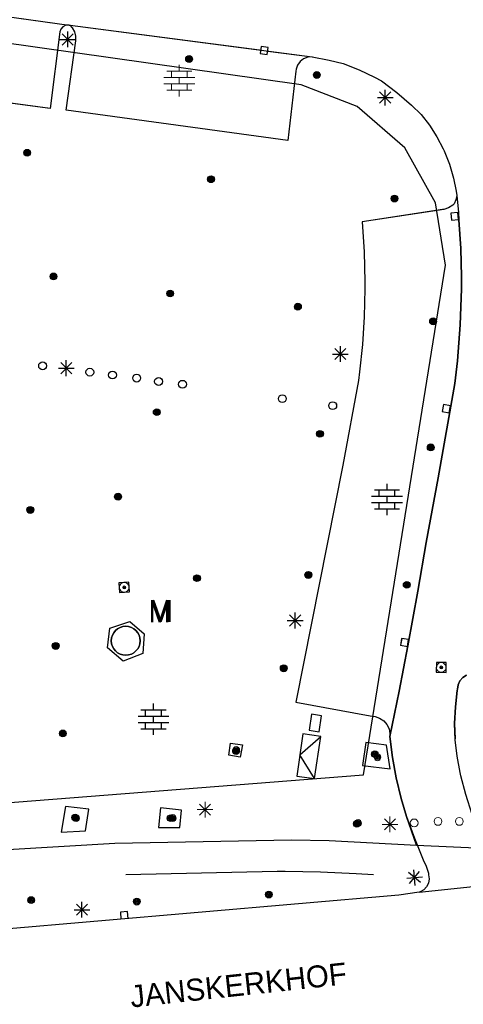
# Model space of a CAD drawing. Header units: millimetres. Extents: x 135944 to 142000, y 454200 to 456692.
# Tile 92 of 153: x 136862 to 136891, y 456135 to 456198. Entities that reach past the tile are written whole.
import ezdxf
from ezdxf.enums import TextEntityAlignment as Align

# ---------------------------------------------------------------- set-up
doc = ezdxf.new("R2010")
doc.units = ezdxf.units.MM
for name, color, linetype in [('TotaalGBKN2013_Bistad', 251, 'Continuous'), ('TotaalGBKN2013X$0$Contouren', 251, 'Continuous'), ('TotaalGBKN2013X$0$GBKN binnenstad 2009$0$OBJECTEN_', 251, 'Continuous'), ('TotaalGBKN2013X$0$GBKN binnenstad 2009$0$OBJECTEN__', 251, 'Continuous'), ('TotaalGBKN2013X$0$GBKN binnenstad 2009$0$OBJECTEN___', 251, 'Continuous'), ('TotaalGBKN2013X$0$GBKN binnenstad 2009$0$SEMANT_ SYMB_', 251, 'Continuous'), ('TotaalGBKN2013X$0$Xref', 251, 'Continuous')]:
    doc.layers.add(name, color=color, linetype=linetype)
doc.styles.add('TotaalGBKN2013X$0$GBKN binnenstad 2009$0$Standard', font='txt')
doc.styles.add('TotaalGBKN2013X$0$GBKN binnenstad 2009$0$TXT', font='txt.shx')

# ---------------------------------------------------------------- blocks, each defined once
blk = doc.blocks.new('TotaalGBKN2013X$0$GBKN binnenstad 2009$0$V')
at = {"layer": 'TotaalGBKN2013X$0$GBKN binnenstad 2009$0$OBJECTEN__', "linetype": 'Continuous', "lineweight": 0}
for radius in [0.31, 0.095, 0.035, 0.0224]:
    blk.add_circle((0, 0), radius, dxfattribs=at)
blk = doc.blocks.new('TotaalGBKN2013X$0$GBKN binnenstad 2009$0$W')
at = {"layer": 'TotaalGBKN2013X$0$GBKN binnenstad 2009$0$OBJECTEN__', "linetype": 'Continuous', "lineweight": 0}
blk.add_lwpolyline([(-0.225, 0.225), (-0.225, -0.225), (0.225, -0.225), (0.225, 0.225), (-0.225, 0.225)], dxfattribs=at)
blk = doc.blocks.new('TotaalGBKN2013X$0$GBKN binnenstad 2009$0$DEC109')
at = {"layer": 'TotaalGBKN2013X$0$GBKN binnenstad 2009$0$SEMANT_ SYMB_', "linetype": 'Continuous', "lineweight": 0}
for p, q in [((0, 0.6), (0, 1)), ((-0.98, 0.2), (0.98, 0.2)), ((-0.8, 0.6), (0.8, 0.6)), ((-0.5, 0.2), (-0.5, 0.6)), ((0, -0.2), (0, 0.2)), ((0.5, 0.2), (0.5, 0.6)), ((-0.98, -0.2), (0.98, -0.2)), ((-0.8, -0.6), (0.8, -0.6)), ((-0.5, -0.6), (-0.5, -0.2)), ((0, -1), (0, -0.6)), ((0.5, -0.6), (0.5, -0.2))]:
    blk.add_line(p, q, dxfattribs=at)
blk = doc.blocks.new('TotaalGBKN2013X$0$GBKN binnenstad 2009$0$DEC100')
at = {"layer": 'TotaalGBKN2013X$0$GBKN binnenstad 2009$0$OBJECTEN_', "linetype": 'Continuous', "lineweight": 0}
for p, q in [((-0.5, 0), (0.5, 0)), ((-0.354, -0.354), (0.354, 0.354)), ((0.354, -0.354), (-0.354, 0.354)), ((0, -0.5), (0, 0.5))]:
    blk.add_line(p, q, dxfattribs=at)
blk = doc.blocks.new('TotaalGBKN2013X$0$GBKN binnenstad 2009$0$J')
at = {"layer": 'TotaalGBKN2013X$0$GBKN binnenstad 2009$0$OBJECTEN___', "linetype": 'Continuous', "lineweight": 0}
for radius in [0.215, 0.155, 0.095, 0.035]:
    blk.add_circle((0, 0), radius, dxfattribs=at)
blk = doc.blocks.new('TotaalGBKN2013X$0$GBKN binnenstad 2009$0$Q')
at = {"layer": 'TotaalGBKN2013X$0$GBKN binnenstad 2009$0$OBJECTEN___', "linetype": 'Continuous', "lineweight": 0}
blk.add_circle((0, 0), 0.25, dxfattribs=at)
blk = doc.blocks.new('TotaalGBKN2013X$0$GBKN binnenstad 2009')
at = {"layer": 'TotaalGBKN2013_Bistad'}
for p, q in [((136848274, 456200000), (136865569, 456197601)), ((136862367, 456198045), (136865569, 456197601)), ((136864970, 456197170), (136864355, 456192295)), ((136865035, 456197337), (136864970, 456197170)), ((136865174, 456197492), (136865035, 456197337)), ((136865361, 456197585), (136865174, 456197492)), ((136865569, 456197601), (136865361, 456197585)), ((136865478, 456196184), (136865478, 456197184)), ((136865569, 456197601), (136865632, 456197590)), ((136865569, 456197601), (136865632, 456197590)), ((136865632, 456197590), (136881017, 456195578)), ((136865632, 456197590), (136877662, 456196017)), ((136865788, 456197428), (136865632, 456197590)), ((136865933, 456197176), (136865788, 456197428)), ((136866005, 456196894), (136865933, 456197176)), ((136864978, 456196684), (136865978, 456196684)), ((136865124, 456196330), (136865832, 456197038)), ((136865832, 456196330), (136865124, 456197038)), ((136865375, 456192181), (136865997, 456196603)), ((136865997, 456196603), (136866005, 456196894)), ((136877765, 456196232), (136877705, 456195786)), ((136878211, 456196172), (136877765, 456196232)), ((136878151, 456195726), (136878211, 456196172)), ((136878192, 456195948), (136881017, 456195578)), ((136864355, 456192295), (136842567, 456195239)), ((136877705, 456195786), (136878151, 456195726)), ((136880253, 456195281), (136880087, 456195054)), ((136880475, 456195452), (136880253, 456195281)), ((136880737, 456195554), (136880475, 456195452)), ((136881017, 456195578), (136880737, 456195554)), ((136881017, 456195578), (136882095, 456195376)), ((136882095, 456195376), (136882991, 456195148)), ((136879974, 456194672), (136879481, 456190253)), ((136879991, 456194790), (136879974, 456194672)), ((136880087, 456195054), (136879991, 456194790)), ((136882991, 456195148), (136884003, 456194755)), ((136884003, 456194755), (136884984, 456194288)), ((136884003, 456194755), (136884984, 456194288)), ((136884984, 456194288), (136885434, 456194043)), ((136884984, 456194288), (136885434, 456194043)), ((136885434, 456194043), (136886407, 456193309)), ((136885434, 456194043), (136886407, 456193309)), ((136885307, 456192635), (136886015, 456193343)), ((136886015, 456192635), (136885307, 456193343)), ((136885307, 456192635), (136886015, 456193343)), ((136886015, 456192635), (136885307, 456193343)), ((136885661, 456192489), (136885661, 456193489)), ((136885661, 456192489), (136885661, 456193489)), ((136886407, 456193309), (136887330, 456192513)), ((136886407, 456193309), (136887330, 456192513)), ((136885161, 456192989), (136886161, 456192989)), ((136885161, 456192989), (136886161, 456192989)), ((136879481, 456190253), (136865375, 456192181)), ((136887330, 456192513), (136887953, 456191911)), ((136887330, 456192513), (136887953, 456191911)), ((136887953, 456191911), (136888485, 456191226)), ((136887953, 456191911), (136888485, 456191226)), ((136888485, 456191226), (136888952, 456190494)), ((136888485, 456191226), (136888952, 456190494)), ((136888952, 456190494), (136889350, 456189723)), ((136888952, 456190494), (136889350, 456189723)), ((136889350, 456189723), (136889403, 456189604)), ((136889350, 456189723), (136889403, 456189604)), ((136889403, 456189604), (136889740, 456188743)), ((136889403, 456189604), (136889740, 456188743)), ((136889740, 456188743), (136890001, 456187856)), ((136889740, 456188743), (136890001, 456187856)), ((136890001, 456187856), (136890172, 456187026)), ((136890001, 456187856), (136890172, 456187026)), ((136890172, 456187026), (136890205, 456186748)), ((136890172, 456187026), (136890205, 456186748)), ((136890157, 456186479), (136890033, 456186235)), ((136890157, 456186479), (136890033, 456186235)), ((136890205, 456186748), (136890157, 456186479)), ((136890205, 456186748), (136890157, 456186479)), ((136890205, 456186748), (136890309, 456185671)), ((136890205, 456186748), (136890309, 456185671)), ((136889292, 456185860), (136884190, 456185083)), ((136889292, 456185860), (136884190, 456185083)), ((136889382, 456185874), (136889292, 456185860)), ((136889382, 456185874), (136889292, 456185860)), ((136889688, 456185973), (136889382, 456185874)), ((136889688, 456185973), (136889382, 456185874)), ((136889961, 456186145), (136889688, 456185973)), ((136889961, 456186145), (136889688, 456185973)), ((136890033, 456186235), (136889961, 456186145)), ((136890033, 456186235), (136889961, 456186145)), ((136890286, 456185675), (136889838, 456185641)), ((136890286, 456185675), (136889838, 456185641)), ((136889838, 456185641), (136889872, 456185193)), ((136889838, 456185641), (136889872, 456185193)), ((136889872, 456185193), (136890320, 456185227)), ((136889872, 456185193), (136890320, 456185227)), ((136890320, 456185227), (136890286, 456185675)), ((136890320, 456185227), (136890286, 456185675)), ((136890457, 456183397), (136890346, 456185213)), ((136890457, 456183397), (136890346, 456185213)), ((136884190, 456185083), (136884317, 456183177)), ((136884190, 456185083), (136884317, 456183177)), ((136890509, 456181578), (136890457, 456183397)), ((136890509, 456181578), (136890457, 456183397)), ((136884317, 456183177), (136884365, 456181268)), ((136884317, 456183177), (136884365, 456181268)), ((136890501, 456180831), (136890509, 456181578)), ((136890501, 456180831), (136890509, 456181578)), ((136884364, 456180814), (136884333, 456179048)), ((136884364, 456180814), (136884333, 456179048)), ((136884365, 456181268), (136884364, 456180814)), ((136884365, 456181268), (136884364, 456180814)), ((136890423, 456178536), (136890501, 456180831)), ((136890423, 456178536), (136890501, 456180831)), ((136884333, 456179048), (136884223, 456177286)), ((136884333, 456179048), (136884223, 456177286)), ((136890265, 456176245), (136890423, 456178536)), ((136890265, 456176245), (136890423, 456178536)), ((136882456, 456176319), (136883164, 456177027)), ((136883164, 456176319), (136882456, 456177027)), ((136882810, 456176173), (136882810, 456177173)), ((136884223, 456177286), (136884032, 456175530)), ((136884223, 456177286), (136884032, 456175530)), ((136882310, 456176673), (136883310, 456176673)), ((136864888, 456175775), (136865888, 456175775)), ((136865034, 456175421), (136865742, 456176129)), ((136865742, 456175421), (136865034, 456176129)), ((136865388, 456175275), (136865388, 456176275)), ((136890077, 456174800), (136890265, 456176245)), ((136890077, 456174800), (136890265, 456176245)), ((136884032, 456175530), (136883958, 456174995)), ((136884032, 456175530), (136883958, 456174995)), ((136883958, 456174995), (136882957, 456169606)), ((136889035, 456168803), (136890077, 456174800)), ((136889035, 456168803), (136890077, 456174800)), ((136889358, 456173463), (136889277, 456173020)), ((136889358, 456173463), (136889277, 456173020)), ((136889801, 456173382), (136889358, 456173463)), ((136889801, 456173382), (136889358, 456173463)), ((136889720, 456172939), (136889801, 456173382)), ((136889720, 456172939), (136889801, 456173382)), ((136889277, 456173020), (136889720, 456172939)), ((136889277, 456173020), (136889720, 456172939)), ((136882957, 456169606), (136879971, 456154532)), ((136885778, 456168026), (136885778, 456168426)), ((136885778, 456168026), (136885778, 456168426)), ((136888267, 456164684), (136889035, 456168803)), ((136888267, 456164684), (136889035, 456168803)), ((136884798, 456167626), (136886758, 456167626)), ((136884798, 456167626), (136886758, 456167626)), ((136884978, 456168026), (136886578, 456168026)), ((136884978, 456168026), (136886578, 456168026)), ((136885278, 456167626), (136885278, 456168026)), ((136885278, 456167626), (136885278, 456168026)), ((136885778, 456167226), (136885778, 456167626)), ((136885778, 456167226), (136885778, 456167626)), ((136886278, 456167626), (136886278, 456168026)), ((136886278, 456167626), (136886278, 456168026)), ((136884798, 456167226), (136886758, 456167226)), ((136884798, 456167226), (136886758, 456167226)), ((136885278, 456166826), (136885278, 456167226)), ((136885278, 456166826), (136885278, 456167226)), ((136886278, 456166826), (136886278, 456167226)), ((136886278, 456166826), (136886278, 456167226)), ((136884978, 456166826), (136886578, 456166826)), ((136884978, 456166826), (136886578, 456166826)), ((136885778, 456166426), (136885778, 456166826)), ((136885778, 456166426), (136885778, 456166826)), ((136887737, 456161598), (136888267, 456164684)), ((136887737, 456161598), (136888267, 456164684)), ((136869355, 456162160), (136868736, 456162115)), ((136868736, 456162115), (136868781, 456161496)), ((136869400, 456161541), (136869355, 456162160)), ((136868781, 456161496), (136869400, 456161541)), ((136887102, 456158116), (136887737, 456161598)), ((136887102, 456158116), (136887737, 456161598)), ((136879938, 456159220), (136879938, 456160220)), ((136868150, 456159235), (136869420, 456159661)), ((136869420, 456159661), (136870328, 456158874)), ((136879438, 456159720), (136880438, 456159720)), ((136879584, 456159366), (136880292, 456160074)), ((136880292, 456159366), (136879584, 456160074)), ((136868004, 456157990), (136868150, 456159235)), ((136870328, 456158874), (136870252, 456157616)), ((136886707, 456158585), (136886626, 456158142)), ((136886707, 456158585), (136886626, 456158142)), ((136887150, 456158504), (136886707, 456158585)), ((136887150, 456158504), (136886707, 456158585)), ((136887069, 456158061), (136887150, 456158504)), ((136887069, 456158061), (136887150, 456158504)), ((136869008, 456157132), (136868004, 456157990)), ((136870252, 456157616), (136869008, 456157132)), ((136886545, 456155231), (136887102, 456158116)), ((136886545, 456155231), (136887102, 456158116)), ((136886626, 456158142), (136887069, 456158061)), ((136886626, 456158142), (136887069, 456158061)), ((136888910, 456157046), (136888908, 456156426)), ((136888910, 456157046), (136888908, 456156426)), ((136889530, 456157044), (136888910, 456157046)), ((136889530, 456157044), (136888910, 456157046)), ((136889528, 456156424), (136889530, 456157044)), ((136889528, 456156424), (136889530, 456157044)), ((136888908, 456156426), (136889528, 456156424)), ((136888908, 456156426), (136889528, 456156424)), ((136890292, 456155625), (136890407, 456155880)), ((136890292, 456155625), (136890407, 456155880)), ((136890407, 456155880), (136890589, 456156093)), ((136890407, 456155880), (136890589, 456156093)), ((136890589, 456156093), (136890824, 456156245)), ((136890589, 456156093), (136890824, 456156245)), ((136885961, 456152339), (136886545, 456155231)), ((136885961, 456152339), (136886545, 456155231)), ((136890118, 456154220), (136890240, 456155262)), ((136890118, 456154220), (136890240, 456155262)), ((136890240, 456155262), (136890254, 456155348)), ((136890240, 456155262), (136890254, 456155348)), ((136890254, 456155348), (136890292, 456155625)), ((136890254, 456155348), (136890292, 456155625)), ((136879971, 456154532), (136884707, 456153647)), ((136870133, 456154039), (136871733, 456154039)), ((136870433, 456153639), (136870433, 456154039)), ((136870933, 456154039), (136870933, 456154439)), ((136871433, 456153639), (136871433, 456154039)), ((136890075, 456153172), (136890118, 456154220)), ((136890075, 456153172), (136890118, 456154220)), ((136869953, 456153639), (136871913, 456153639)), ((136869953, 456153239), (136871913, 456153239)), ((136870433, 456152839), (136870433, 456153239)), ((136870933, 456153239), (136870933, 456153639)), ((136871433, 456152839), (136871433, 456153239)), ((136880979, 456153761), (136880818, 456152741)), ((136881620, 456153660), (136880979, 456153761)), ((136881460, 456152640), (136881620, 456153660)), ((136884707, 456153647), (136885016, 456153621)), ((136884707, 456153647), (136885016, 456153621)), ((136885016, 456153621), (136885307, 456153518)), ((136885016, 456153621), (136885307, 456153518)), ((136885307, 456153518), (136885563, 456153344)), ((136885307, 456153518), (136885563, 456153344)), ((136885563, 456153344), (136885766, 456153110)), ((136885563, 456153344), (136885766, 456153110)), ((136870133, 456152839), (136871733, 456152839)), ((136870933, 456152439), (136870933, 456152839)), ((136880818, 456152741), (136881460, 456152640)), ((136885766, 456153110), (136885902, 456152832)), ((136885766, 456153110), (136885902, 456152832)), ((136885902, 456152832), (136885963, 456152528)), ((136885902, 456152832), (136885963, 456152528)), ((136890112, 456152124), (136890075, 456153172)), ((136890112, 456152124), (136890075, 456153172)), ((136880422, 456152515), (136880032, 456149825)), ((136880227, 456151170), (136881560, 456152350)), ((136881560, 456152350), (136880422, 456152515)), ((136881170, 456149660), (136881560, 456152350)), ((136885963, 456152528), (136885961, 456152339)), ((136885963, 456152528), (136885961, 456152339)), ((136885961, 456152339), (136886118, 456151015)), ((136885961, 456152339), (136886118, 456151015)), ((136890229, 456151082), (136890112, 456152124)), ((136890229, 456151082), (136890112, 456152124)), ((136881170, 456149660), (136880227, 456151170)), ((136886118, 456151015), (136886353, 456149703)), ((136886118, 456151015), (136886353, 456149703)), ((136890425, 456150052), (136890229, 456151082)), ((136890425, 456150052), (136890229, 456151082)), ((136880032, 456149825), (136881170, 456149660)), ((136886353, 456149703), (136886668, 456148407)), ((136886353, 456149703), (136886668, 456148407)), ((136890474, 456149835), (136890425, 456150052)), ((136890474, 456149835), (136890425, 456150052)), ((136890795, 456148642), (136890474, 456149835)), ((136890795, 456148642), (136890474, 456149835)), ((136886668, 456148407), (136887017, 456147256)), ((136886668, 456148407), (136887017, 456147256)), ((136887017, 456147256), (136887518, 456145869)), ((136887017, 456147256), (136887518, 456145869)), ((136887640, 456145430), (136887322, 456146342)), ((136887518, 456145869), (136888064, 456144498)), ((136887518, 456145869), (136888064, 456144498)), ((136887640, 456145430), (136891881, 456145231)), ((136888064, 456144498), (136888271, 456144083)), ((136888064, 456144498), (136888271, 456144083)), ((136887568, 456142870), (136887482, 456143866)), ((136887568, 456142870), (136887482, 456143866)), ((136888271, 456144083), (136888403, 456143639)), ((136888271, 456144083), (136888403, 456143639)), ((136883806, 456143625), (136884912, 456143568)), ((136887027, 456143325), (136888023, 456143411)), ((136887027, 456143325), (136888023, 456143411)), ((136887908, 456143046), (136887142, 456143690)), ((136887908, 456143046), (136887142, 456143690)), ((136887203, 456142985), (136887847, 456143751)), ((136887203, 456142985), (136887847, 456143751)), ((136887825, 456142435), (136896135, 456143335)), ((136887825, 456142435), (136896135, 456143335)), ((136888403, 456143639), (136888420, 456143550)), ((136888403, 456143639), (136888420, 456143550)), ((136888456, 456143284), (136888413, 456143020)), ((136888456, 456143284), (136888413, 456143020)), ((136888420, 456143550), (136888456, 456143284)), ((136888420, 456143550), (136888456, 456143284)), ((136888110, 456142585), (136887877, 456142453)), ((136888110, 456142585), (136887877, 456142453)), ((136888294, 456142780), (136888110, 456142585)), ((136888294, 456142780), (136888110, 456142585)), ((136888413, 456143020), (136888294, 456142780)), ((136888413, 456143020), (136888294, 456142780)), ((136886525, 456142239), (136842728, 456138470)), ((136887825, 456142435), (136886525, 456142239)), ((136887825, 456142435), (136886525, 456142239)), ((136887877, 456142453), (136887825, 456142435)), ((136887877, 456142453), (136887825, 456142435)), ((136865881, 456141322), (136866881, 456141322)), ((136866027, 456140968), (136866735, 456141676)), ((136866735, 456140968), (136866027, 456141676)), ((136866381, 456140822), (136866381, 456141822)), ((136869280, 456141200), (136868831, 456141167)), ((136868831, 456141167), (136868864, 456140718)), ((136869312, 456140751), (136869280, 456141200))]:
    blk.add_line(p, q, dxfattribs=at)
for points in [[(136865569, 456197601), (136865361, 456197585), (136865174, 456197492), (136865035, 456197337), (136864970, 456197170), (136864355, 456192295), (136842567, 456195239), (136843196, 456200000)], [(136881017, 456195578), (136880737, 456195554), (136880475, 456195452), (136880253, 456195281), (136880087, 456195054), (136879991, 456194790), (136879974, 456194672), (136879481, 456190253), (136865375, 456192181), (136865997, 456196603), (136866005, 456196894), (136865933, 456197176), (136865788, 456197428), (136865632, 456197590)], [(136881017, 456195578), (136882095, 456195376), (136882991, 456195148), (136884003, 456194755), (136884984, 456194288), (136885434, 456194043), (136886407, 456193309), (136887330, 456192513), (136887953, 456191911), (136888485, 456191226), (136888952, 456190494), (136889350, 456189723), (136889403, 456189604), (136889740, 456188743), (136890001, 456187856), (136890172, 456187026), (136890205, 456186748)], [(136890824, 456156245), (136890589, 456156093), (136890407, 456155880), (136890292, 456155625), (136890254, 456155348), (136890240, 456155262), (136890118, 456154220), (136890075, 456153172), (136890109, 456152201)], [(136890205, 456186748), (136890157, 456186479), (136890033, 456186235), (136889961, 456186145), (136889688, 456185973), (136889382, 456185874), (136884190, 456185083), (136884317, 456183177), (136884365, 456181268), (136884364, 456180814), (136884333, 456179048), (136884223, 456177286), (136884032, 456175530), (136883958, 456174995), (136882957, 456169606), (136879971, 456154532), (136884707, 456153647), (136885016, 456153621), (136885307, 456153518), (136885563, 456153344), (136885766, 456153110), (136885902, 456152832), (136885963, 456152528), (136885961, 456152339)], [(136890205, 456186748), (136890309, 456185671), (136890346, 456185213), (136890457, 456183397), (136890509, 456181578), (136890501, 456180831), (136890423, 456178536), (136890265, 456176245), (136890077, 456174800), (136889035, 456168803), (136888267, 456164684), (136887737, 456161598), (136887102, 456158116), (136886545, 456155231), (136885961, 456152339)], [(136868004, 456157990), (136868150, 456159235), (136869420, 456159661), (136870328, 456158874), (136870252, 456157616), (136869008, 456157132), (136868004, 456157990)], [(136880818, 456152741), (136881460, 456152640), (136881620, 456153660), (136880979, 456153761), (136880818, 456152741)], [(136881170, 456149660), (136881560, 456152350), (136880422, 456152515), (136880032, 456149825), (136881170, 456149660)], [(136885735, 456151787), (136884423, 456151969), (136884212, 456150507), (136885974, 456150292), (136885735, 456151787)], [(136887322, 456146342), (136887017, 456147256), (136886668, 456148407), (136886353, 456149703), (136886118, 456151015), (136885961, 456152339)], [(136891595, 456146114), (136890795, 456148642), (136890474, 456149835), (136890425, 456150052), (136890229, 456151082), (136890112, 456152124), (136890109, 456152201)], [(136875825, 456151910), (136876592, 456151821), (136876441, 456151023), (136875729, 456151165), (136875825, 456151910)], [(136866605, 456146347), (136866816, 456147711), (136865339, 456147890), (136865061, 456146257), (136866605, 456146347)], [(136872598, 456146556), (136872702, 456147651), (136871383, 456147805), (136871260, 456146548), (136872598, 456146556)], [(136849316, 456143568), (136858129, 456144782), (136861682, 456145155), (136868482, 456145566), (136879704, 456145777), (136882105, 456145728), (136887640, 456145430)], [(136869177, 456143568), (136878802, 456143775), (136879294, 456143778), (136881551, 456143742), (136883806, 456143625)]]:
    blk.add_lwpolyline(points, dxfattribs=at)
for centre, radius in [((136873192, 456195441), 215), ((136873192, 456195441), 155), ((136873192, 456195441), 95), ((136873192, 456195441), 35), ((136881316, 456194424), 215), ((136881316, 456194424), 155), ((136881316, 456194424), 95), ((136881316, 456194424), 35), ((136862900, 456189479), 215), ((136862900, 456189479), 155), ((136862900, 456189479), 95), ((136862900, 456189479), 35), ((136874587, 456187793), 215), ((136874587, 456187793), 155), ((136874587, 456187793), 95), ((136874587, 456187793), 35), ((136886248, 456186561), 215), ((136886248, 456186561), 215), ((136886248, 456186561), 155), ((136886248, 456186561), 155), ((136886248, 456186561), 95), ((136886248, 456186561), 95), ((136886248, 456186561), 35), ((136886248, 456186561), 35), ((136864577, 456181611), 215), ((136864577, 456181611), 155), ((136864577, 456181611), 95), ((136864577, 456181611), 35), ((136871989, 456180523), 215), ((136871989, 456180523), 155), ((136871989, 456180523), 95), ((136871989, 456180523), 35), ((136880111, 456179685), 215), ((136880111, 456179685), 155), ((136880111, 456179685), 95), ((136880111, 456179685), 35), ((136888704, 456178751), 215), ((136888704, 456178751), 215), ((136888704, 456178751), 155), ((136888704, 456178751), 155), ((136888704, 456178751), 95), ((136888704, 456178751), 95), ((136888704, 456178751), 35), ((136888704, 456178751), 35), ((136863883, 456175923), 250), ((136866884, 456175520), 250), ((136868324, 456175338), 250), ((136869864, 456175142), 250), ((136871255, 456174925), 250), ((136872775, 456174749), 250), ((136879122, 456173833), 250), ((136882323, 456173389), 250), ((136871137, 456172975), 215), ((136871137, 456172975), 155), ((136871137, 456172975), 95), ((136871137, 456172975), 35), ((136881512, 456171599), 215), ((136881512, 456171599), 155), ((136881512, 456171599), 95), ((136881512, 456171599), 35), ((136888553, 456170736), 215), ((136888553, 456170736), 215), ((136888553, 456170736), 155), ((136888553, 456170736), 155), ((136888553, 456170736), 95), ((136888553, 456170736), 95), ((136888553, 456170736), 35), ((136888553, 456170736), 35), ((136868677, 456167599), 215), ((136868677, 456167599), 155), ((136868677, 456167599), 95), ((136868677, 456167599), 35), ((136863100, 456166753), 215), ((136863100, 456166753), 155), ((136863100, 456166753), 95), ((136863100, 456166753), 35), ((136873696, 456162417), 215), ((136880765, 456162617), 215), ((136880785, 456162622), 215), ((136880765, 456162617), 155), ((136880785, 456162622), 155), ((136880765, 456162617), 95), ((136880785, 456162622), 95), ((136880765, 456162617), 35), ((136880785, 456162622), 35), ((136873696, 456162417), 155), ((136873696, 456162417), 95), ((136873696, 456162417), 35), ((136887028, 456161990), 215), ((136887028, 456161990), 215), ((136887028, 456161990), 155), ((136887028, 456161990), 155), ((136887028, 456161990), 95), ((136887028, 456161990), 95), ((136887028, 456161990), 35), ((136887028, 456161990), 35), ((136869166, 456158432), 920), ((136864716, 456158102), 215), ((136864716, 456158102), 155), ((136864716, 456158102), 95), ((136864716, 456158102), 35), ((136879209, 456156680), 215), ((136879209, 456156680), 155), ((136879209, 456156680), 95), ((136879209, 456156680), 35), ((136865169, 456152540), 215), ((136865169, 456152540), 155), ((136865169, 456152540), 95), ((136865169, 456152540), 35), ((136876179, 456151419), 215), ((136876179, 456151419), 155), ((136876179, 456151419), 95), ((136876179, 456151419), 35), ((136885002, 456151216), 215), ((136885002, 456151216), 215), ((136885002, 456151216), 155), ((136885002, 456151216), 155), ((136885002, 456151216), 95), ((136885002, 456151216), 95), ((136885002, 456151216), 35), ((136885002, 456151216), 35), ((136865955, 456147184), 215), ((136865955, 456147184), 155), ((136865955, 456147184), 95), ((136865955, 456147184), 35), ((136872026, 456147144), 215), ((136872026, 456147144), 155), ((136872026, 456147144), 95), ((136872026, 456147144), 35), ((136883861, 456146793), 215), ((136883861, 456146793), 215), ((136883861, 456146793), 155), ((136883861, 456146793), 155), ((136883861, 456146793), 95), ((136883861, 456146793), 95), ((136883861, 456146793), 35), ((136883861, 456146793), 35), ((136863155, 456141937), 215), ((136863155, 456141937), 155), ((136863155, 456141937), 95), ((136863155, 456141937), 35), ((136869871, 456141837), 215), ((136869871, 456141837), 155), ((136869871, 456141837), 95), ((136878264, 456142286), 215), ((136878264, 456142286), 155), ((136878264, 456142286), 95), ((136878264, 456142286), 35), ((136869871, 456141837), 35)]:
    blk.add_circle(centre, radius, dxfattribs=at)
for centre, radius, start, end in [((136869166, 456158432), 920, 0, 180), ((136868246, 456158432), 0, 0, 0), ((136869166, 456158432), 920, 180, 0)]:
    blk.add_arc(centre, radius, start, end, dxfattribs=at)
at = {"layer": 'TotaalGBKN2013_Bistad', "xscale": 1000, "yscale": 1000, "zscale": 1000}
for name, p in [('TotaalGBKN2013X$0$GBKN binnenstad 2009$0$DEC100', (136865478, 456196684)), ('TotaalGBKN2013X$0$GBKN binnenstad 2009$0$J', (136873192, 456195441)), ('TotaalGBKN2013X$0$GBKN binnenstad 2009$0$DEC109', (136872569, 456194062)), ('TotaalGBKN2013X$0$GBKN binnenstad 2009$0$J', (136881316, 456194424)), ('TotaalGBKN2013X$0$GBKN binnenstad 2009$0$DEC100', (136885661, 456192989)), ('TotaalGBKN2013X$0$GBKN binnenstad 2009$0$J', (136862900, 456189479)), ('TotaalGBKN2013X$0$GBKN binnenstad 2009$0$J', (136874587, 456187793)), ('TotaalGBKN2013X$0$GBKN binnenstad 2009$0$J', (136886248, 456186561)), ('TotaalGBKN2013X$0$GBKN binnenstad 2009$0$J', (136864577, 456181611)), ('TotaalGBKN2013X$0$GBKN binnenstad 2009$0$J', (136871989, 456180523)), ('TotaalGBKN2013X$0$GBKN binnenstad 2009$0$J', (136880111, 456179685)), ('TotaalGBKN2013X$0$GBKN binnenstad 2009$0$J', (136888704, 456178751)), ('TotaalGBKN2013X$0$GBKN binnenstad 2009$0$DEC100', (136882810, 456176673)), ('TotaalGBKN2013X$0$GBKN binnenstad 2009$0$DEC100', (136865388, 456175775)), ('TotaalGBKN2013X$0$GBKN binnenstad 2009$0$J', (136871137, 456172975)), ('TotaalGBKN2013X$0$GBKN binnenstad 2009$0$J', (136888553, 456170736)), ('TotaalGBKN2013X$0$GBKN binnenstad 2009$0$DEC109', (136885778, 456167426)), ('TotaalGBKN2013X$0$GBKN binnenstad 2009$0$J', (136868677, 456167599)), ('TotaalGBKN2013X$0$GBKN binnenstad 2009$0$J', (136863100, 456166753)), ('TotaalGBKN2013X$0$GBKN binnenstad 2009$0$J', (136873696, 456162417)), ('TotaalGBKN2013X$0$GBKN binnenstad 2009$0$J', (136880765, 456162617)), ('TotaalGBKN2013X$0$GBKN binnenstad 2009$0$J', (136880785, 456162622)), ('TotaalGBKN2013X$0$GBKN binnenstad 2009$0$J', (136887028, 456161990)), ('TotaalGBKN2013X$0$GBKN binnenstad 2009$0$DEC100', (136879938, 456159720)), ('TotaalGBKN2013X$0$GBKN binnenstad 2009$0$J', (136864716, 456158102)), ('TotaalGBKN2013X$0$GBKN binnenstad 2009$0$J', (136879209, 456156680)), ('TotaalGBKN2013X$0$GBKN binnenstad 2009$0$DEC109', (136870933, 456153439)), ('TotaalGBKN2013X$0$GBKN binnenstad 2009$0$J', (136865169, 456152540)), ('TotaalGBKN2013X$0$GBKN binnenstad 2009$0$J', (136876192, 456151482)), ('TotaalGBKN2013X$0$GBKN binnenstad 2009$0$J', (136876192, 456151482)), ('TotaalGBKN2013X$0$GBKN binnenstad 2009$0$J', (136885171, 456151019)), ('TotaalGBKN2013X$0$GBKN binnenstad 2009$0$J', (136885171, 456151019)), ('TotaalGBKN2013X$0$GBKN binnenstad 2009$0$DEC100', (136874210, 456147688)), ('TotaalGBKN2013X$0$GBKN binnenstad 2009$0$DEC100', (136874210, 456147688)), ('TotaalGBKN2013X$0$GBKN binnenstad 2009$0$J', (136866010, 456147149)), ('TotaalGBKN2013X$0$GBKN binnenstad 2009$0$J', (136866010, 456147149)), ('TotaalGBKN2013X$0$GBKN binnenstad 2009$0$J', (136872158, 456147155)), ('TotaalGBKN2013X$0$GBKN binnenstad 2009$0$J', (136872158, 456147155)), ('TotaalGBKN2013X$0$GBKN binnenstad 2009$0$J', (136883942, 456146838)), ('TotaalGBKN2013X$0$GBKN binnenstad 2009$0$J', (136883942, 456146838)), ('TotaalGBKN2013X$0$GBKN binnenstad 2009$0$DEC100', (136885964, 456146751)), ('TotaalGBKN2013X$0$GBKN binnenstad 2009$0$DEC100', (136885964, 456146751)), ('TotaalGBKN2013X$0$GBKN binnenstad 2009$0$Q', (136887500, 456146843)), ('TotaalGBKN2013X$0$GBKN binnenstad 2009$0$Q', (136887500, 456146843)), ('TotaalGBKN2013X$0$GBKN binnenstad 2009$0$Q', (136889016, 456146942)), ('TotaalGBKN2013X$0$GBKN binnenstad 2009$0$Q', (136889016, 456146942)), ('TotaalGBKN2013X$0$GBKN binnenstad 2009$0$Q', (136890371, 456146942)), ('TotaalGBKN2013X$0$GBKN binnenstad 2009$0$Q', (136890371, 456146942))]:
    blk.add_blockref(name, p, dxfattribs=at)
at = {"layer": 'TotaalGBKN2013_Bistad', "zscale": 1000}
for name, p, xscale, yscale, rotation in [('TotaalGBKN2013X$0$GBKN binnenstad 2009$0$W', (136877958, 456195979), 999.9995309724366, 999.9995309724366, 172.3008755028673), ('TotaalGBKN2013X$0$GBKN binnenstad 2009$0$W', (136890079, 456185434), 1000.001273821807, 1000.001273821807, 94.30279540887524), ('TotaalGBKN2013X$0$GBKN binnenstad 2009$0$Q', (136863882, 456175922), 999.9986738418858, 999.9986738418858, 352.2734062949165), ('TotaalGBKN2013X$0$GBKN binnenstad 2009$0$Q', (136866883, 456175519), 999.9986738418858, 999.9986738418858, 352.2734062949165), ('TotaalGBKN2013X$0$GBKN binnenstad 2009$0$Q', (136868323, 456175337), 999.9986738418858, 999.9986738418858, 352.2734062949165), ('TotaalGBKN2013X$0$GBKN binnenstad 2009$0$Q', (136869863, 456175141), 999.9986738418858, 999.9986738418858, 352.2734062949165), ('TotaalGBKN2013X$0$GBKN binnenstad 2009$0$Q', (136871254, 456174924), 999.9986738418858, 999.9986738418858, 352.2734062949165), ('TotaalGBKN2013X$0$GBKN binnenstad 2009$0$Q', (136872774, 456174748), 999.9986738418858, 999.9986738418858, 352.2734062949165), ('TotaalGBKN2013X$0$GBKN binnenstad 2009$0$Q', (136879121, 456173832), 999.9986738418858, 999.9986738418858, 352.2734062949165), ('TotaalGBKN2013X$0$GBKN binnenstad 2009$0$Q', (136882322, 456173388), 999.9986738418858, 999.9986738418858, 352.2734062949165), ('TotaalGBKN2013X$0$GBKN binnenstad 2009$0$W', (136889538, 456173200), 999.999758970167, 999.999758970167, 79.64153168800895), ('TotaalGBKN2013X$0$GBKN binnenstad 2009$0$J', (136881512, 456171599), 1000.000164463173, 1000.000164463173, 79.01327892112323), ('TotaalGBKN2013X$0$GBKN binnenstad 2009$0$V', (136869068, 456161827), 999.9980037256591, 999.9980037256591, 4.14817569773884), ('TotaalGBKN2013X$0$GBKN binnenstad 2009$0$W', (136886887, 456158322), 999.999758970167, 999.999758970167, 79.64153168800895), ('TotaalGBKN2013X$0$GBKN binnenstad 2009$0$V', (136889219, 456156735), 999.9979253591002, 999.9979253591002, 89.8697989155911)]:
    blk.add_blockref(name, p, dxfattribs=dict(at, xscale=xscale, yscale=yscale, rotation=rotation))
at = {"layer": 'TotaalGBKN2013_Bistad'}
for style in ['TotaalGBKN2013X$0$GBKN binnenstad 2009$0$TXT', 'TotaalGBKN2013X$0$GBKN binnenstad 2009$0$Standard']:
    blk.add_text('M', height=1400, dxfattribs=dict(at, style=style)).set_placement((136870609, 456159617))
at = {"layer": 'TotaalGBKN2013_Bistad', "style": 'TotaalGBKN2013X$0$GBKN binnenstad 2009$0$Standard'}
blk.add_text('JANSKERKHOF', height=1400, rotation=6.185683, dxfattribs=at).set_placement((136876325.3, 456136536.4), align=Align.MIDDLE)

msp = doc.modelspace()

# ---------------------------------------------------------------- linework, layer by layer
at = {"layer": 'TotaalGBKN2013X$0$Contouren'}
for p, q in [((136880.327, 456193.803), (136756.482, 456211.367)), ((136883.867, 456192.417), (136880.327, 456193.803)), ((136886.898, 456189.793), (136883.867, 456192.417)), ((136888.85, 456186.29), (136886.898, 456189.793)), ((136889.485, 456182.331), (136888.85, 456186.29)), ((136884.27, 456149.9), (136889.485, 456182.331)), ((136839.889, 456146.414), (136884.27, 456149.9))]:
    msp.add_line(p, q, dxfattribs=at)

# ---------------------------------------------------------------- block references
at = {"layer": 'TotaalGBKN2013X$0$Xref', "xscale": 0.0009999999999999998, "yscale": 0.0009999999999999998, "zscale": 0.0009999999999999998}
msp.add_blockref('TotaalGBKN2013X$0$GBKN binnenstad 2009', (0, 0), dxfattribs=at)

doc.saveas('drawing.dxf')
